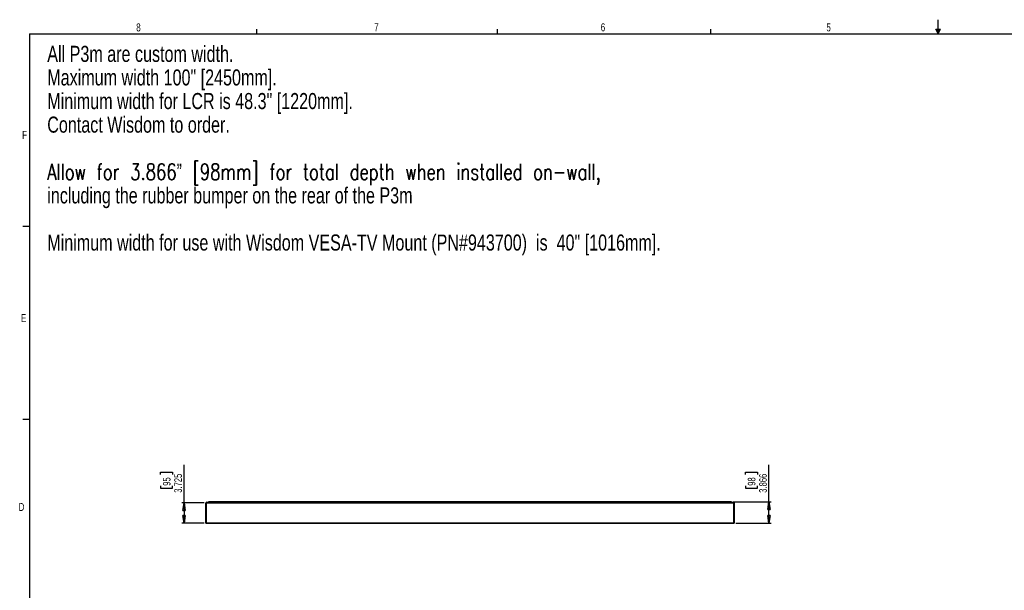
# Model space of a CAD drawing. Header units: inches. Extents: x 0.3 to 33.8, y 0.2 to 21.7.
# Tile 31 of 72: x 0.3 to 18.2, y 11.3 to 21.7. Entities that reach past the tile are written whole.
import ezdxf

# ---------------------------------------------------------------- set-up
doc = ezdxf.new("R2010")
doc.units = ezdxf.units.IN
doc.header["$MEASUREMENT"] = 0
doc.layers.add('BORDERS', color=7, linetype='Continuous')
doc.styles.add('SLDTEXTSTYLE0', font='TXT', dxfattribs={"width": 0.75})
doc.styles.add('SLDTEXTSTYLE1', font='TXT', dxfattribs={"width": 0.75, "bigfont": 'bigfont'})
doc.dimstyles.new('SLDDIMSTYLE1', dxfattribs={"dimtxt": 0.137795, "dimasz": 0.14, "dimexe": 0, "dimexo": 0.0625, "dimgap": 0.034449, "dimtad": 1, "dimdec": 3, "dimlfac": 10, "dimrnd": 1e-09, "dimzin": 12, "dimdsep": 46, "dimtxsty": 'SLDTEXTSTYLE0', "dimblk1": 'CLOSED', "dimblk2": 'CLOSED', "dimsah": 1, "dimcen": 0.09, "dimadec": 0, "dimazin": 3, "dimtfac": 1, "dimtdec": 3, "dimtofl": 0, "dimtmove": 0, "dimatfit": 3, "dimldrblk": 'CLOSED', "dimfxl": 0, "dimfrac": 2, "dimtolj": 1, "dimtzin": 12, "dimarcsym": 0})

# ---------------------------------------------------------------- blocks, each defined once
blk = doc.blocks.new('SW_NOTE_0')
at = {"layer": 'BORDERS', "color": 0, "char_height": 0.29167, "attachment_point": 1}
for s, insert, style in [('All P3m are custom width.', (0, 0.376), 'SLDTEXTSTYLE0'), ('Maximum width 100" [2450mm].', (0, -0.052), 'SLDTEXTSTYLE0'), ('Minimum width for LCR is 48.3" [1220mm].', (0, -0.481), 'SLDTEXTSTYLE0'), ('Contact Wisdom to order.', (0, -0.909), 'SLDTEXTSTYLE0'), ('Allow for 3.866” [98mm] for total depth when installed on-wall,', (0, -1.765), 'SLDTEXTSTYLE1'), ('including the rubber bumper on the rear of the P3m', (0, -2.194), 'SLDTEXTSTYLE0'), ('Minimum width for use with Wisdom VESA-TV Mount (PN#943700)  is  40" [1016mm].', (0, -3.05), 'SLDTEXTSTYLE0')]:
    blk.add_mtext(s, dxfattribs=dict(at, insert=insert, style=style))
blk = doc.blocks.new('_Closed')
at = {"color": 0, "linetype": 'ByBlock', "lineweight": -2}
for p, q in [((-1, 0.166667), (0, 0)), ((-1, 0.166667), (-1, -0.166667)), ((0, 0), (-1, -0.166667)), ((0, 0), (-1, 0))]:
    blk.add_line(p, q, dxfattribs=at)
blk = doc.blocks.new('_D_2')
at = {"layer": 'BORDERS'}
for p, q in [((13.527, 13.409), (13.527, 13.451)), ((13.527, 13.451), (13.746, 13.451)), ((13.746, 13.451), (13.746, 13.409)), ((13.952, 12.912), (13.952, 13.587)), ((13.527, 13.205), (13.527, 13.163)), ((13.527, 13.163), (13.746, 13.163)), ((13.746, 13.163), (13.746, 13.205)), ((13.308, 12.912), (13.991, 12.912)), ((13.952, 12.525), (13.952, 12.912)), ((13.351, 12.525), (13.991, 12.525))]:
    blk.add_line(p, q, dxfattribs=at)
at = {"layer": 'BORDERS', "xscale": 0.14, "yscale": 0.14}
for p, rotation in [((13.952, 12.912), 90.0000000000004), ((13.952, 12.525), 270.0000000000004)]:
    blk.add_blockref('_Closed', p, dxfattribs=dict(at, rotation=rotation))
at = {"layer": 'BORDERS', "char_height": 0.1378, "attachment_point": 1, "rotation": 90, "style": 'SLDTEXTSTYLE0'}
for s, insert in [('3.866', (13.774, 13.078)), ('98', (13.568, 13.205))]:
    blk.add_mtext(s, dxfattribs=dict(at, insert=insert))
blk = doc.blocks.new('_D_3')
at = {"layer": 'BORDERS'}
for p, q in [((2.903, 13.409), (2.903, 13.451)), ((2.903, 13.451), (3.122, 13.451)), ((3.122, 13.451), (3.122, 13.409)), ((3.328, 12.898), (3.328, 13.587)), ((2.903, 13.205), (2.903, 13.163)), ((2.903, 13.163), (3.122, 13.163)), ((3.122, 13.163), (3.122, 13.205)), ((3.693, 12.898), (3.289, 12.898)), ((3.328, 12.898), (3.328, 12.525)), ((3.693, 12.525), (3.289, 12.525))]:
    blk.add_line(p, q, dxfattribs=at)
at = {"layer": 'BORDERS', "xscale": 0.14, "yscale": 0.14}
for p, rotation in [((3.328, 12.898), 90.0000000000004), ((3.328, 12.525), 270.0000000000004)]:
    blk.add_blockref('_Closed', p, dxfattribs=dict(at, rotation=rotation))
at = {"layer": 'BORDERS', "char_height": 0.1378, "attachment_point": 1, "rotation": 90, "style": 'SLDTEXTSTYLE0'}
for s, insert in [('3.725', (3.151, 13.078)), ('95', (2.945, 13.205))]:
    blk.add_mtext(s, dxfattribs=dict(at, insert=insert))

msp = doc.modelspace()

# ---------------------------------------------------------------- linework, layer by layer
at = {"color": 7, "linetype": 'Continuous', "lineweight": 25}
for p, q in [((3.72206, 12.52611), (3.72206, 12.89661)), ((3.73143, 12.89661), (3.72206, 12.89661)), ((3.72306, 12.89761), (3.73143, 12.89761)), ((3.73143, 12.89661), (3.73143, 12.89761)), ((3.73143, 12.89761), (3.73206, 12.89761)), ((3.73143, 12.89661), (3.73143, 12.52611)), ((3.73206, 12.89661), (3.73143, 12.89661)), ((3.73206, 12.89761), (13.31206, 12.89761)), ((3.73206, 12.89661), (3.73206, 12.89761)), ((3.73206, 12.89761), (3.73206, 12.89661)), ((13.31206, 12.89661), (3.73206, 12.89661)), ((3.73206, 12.89661), (3.73206, 12.52611)), ((3.73206, 12.52611), (3.73206, 12.89661)), ((3.73644, 12.91171), (3.73767, 12.89761)), ((3.73973, 12.91043), (3.73905, 12.91229)), ((3.74812, 12.91229), (3.74744, 12.91043)), ((3.75133, 12.91043), (3.75065, 12.91229)), ((3.75904, 12.91043), (3.75972, 12.91229)), ((3.76225, 12.91229), (3.76293, 12.91043)), ((3.77064, 12.91043), (3.77132, 12.91229)), ((3.77393, 12.91171), (3.77269, 12.89761)), ((13.26906, 12.91318), (3.77506, 12.91318)), ((3.77506, 12.91318), (3.77506, 12.91171)), ((3.77506, 12.91171), (13.26906, 12.91171)), ((3.77506, 12.91171), (3.77506, 12.89761)), ((13.26906, 12.91318), (13.26906, 12.91171)), ((13.26906, 12.91171), (13.26906, 12.89761)), ((13.27019, 12.91171), (13.27142, 12.89761)), ((13.27348, 12.91043), (13.2728, 12.91229)), ((13.28187, 12.91229), (13.28119, 12.91043)), ((13.28508, 12.91043), (13.2844, 12.91229)), ((13.29279, 12.91043), (13.29347, 12.91229)), ((13.296, 12.91229), (13.29668, 12.91043)), ((13.30439, 12.91043), (13.30507, 12.91229)), ((13.30768, 12.91171), (13.30644, 12.89761)), ((13.31206, 12.89761), (13.31206, 12.89661)), ((13.31206, 12.89661), (13.31206, 12.89761)), ((13.31206, 12.89761), (13.31268, 12.89761)), ((13.31206, 12.89661), (13.31206, 12.52611)), ((13.31268, 12.89661), (13.31206, 12.89661)), ((13.31206, 12.89661), (13.31206, 12.52611)), ((13.31268, 12.89661), (13.31268, 12.89761)), ((13.31268, 12.89761), (13.32106, 12.89761)), ((13.31268, 12.52611), (13.31268, 12.89661)), ((13.32206, 12.89661), (13.31268, 12.89661)), ((13.32206, 12.89661), (13.32206, 12.52611)), ((3.72206, 12.52611), (3.73143, 12.52611)), ((3.73143, 12.52511), (3.72306, 12.52511)), ((3.73143, 12.52611), (3.73206, 12.52611)), ((3.73143, 12.52511), (3.73143, 12.52611)), ((3.73206, 12.52511), (3.73143, 12.52511)), ((3.73206, 12.52611), (13.31206, 12.52611)), ((3.73206, 12.52511), (3.73206, 12.52611)), ((3.73206, 12.52611), (3.73206, 12.52511)), ((13.31206, 12.52511), (3.73206, 12.52511)), ((13.31206, 12.52611), (13.31206, 12.52511)), ((13.31206, 12.52611), (13.31268, 12.52611)), ((13.31206, 12.52511), (13.31206, 12.52611)), ((13.31268, 12.52511), (13.31206, 12.52511)), ((13.31268, 12.52611), (13.32206, 12.52611)), ((13.31268, 12.52511), (13.31268, 12.52611)), ((13.32106, 12.52511), (13.31268, 12.52511))]:
    msp.add_line(p, q, dxfattribs=at)
for centre, radius, start, end in [((3.72306, 12.89661), 0.001, 90, 180), ((3.73778, 12.91183), 0.00135, 20, 185), ((3.74358, 12.91183), 0.0041, 200, 340), ((3.74938, 12.91183), 0.00135, 20, 160), ((3.75518, 12.91183), 0.0041, 200, 340), ((3.76098, 12.91183), 0.00135, 20, 160), ((3.76678, 12.91183), 0.0041, 200, 340), ((3.77258, 12.91183), 0.00135, 355, 160), ((13.27153, 12.91183), 0.00135, 20, 185), ((13.27733, 12.91183), 0.0041, 200, 340), ((13.28313, 12.91183), 0.00135, 20, 160), ((13.28893, 12.91183), 0.0041, 200, 340), ((13.29473, 12.91183), 0.00135, 20, 160), ((13.30053, 12.91183), 0.0041, 200, 340), ((13.30633, 12.91183), 0.00135, 355, 160), ((13.32106, 12.89661), 0.001, 0, 90), ((3.72306, 12.52611), 0.001, 180, 270), ((13.32106, 12.52611), 0.001, 270, 0)]:
    msp.add_arc(centre, radius, start, end, dxfattribs=at)
at = {"layer": 'BORDERS', "color": 250}
msp.add_line((17.02288, 21.4106), (17.02288, 21.66832), dxfattribs=at)
at = {"layer": 'BORDERS'}
for p, q in [((4.64788, 21.4106), (4.64788, 21.4954)), ((9.02288, 21.4106), (9.02288, 21.4954)), ((12.89788, 21.4106), (12.89788, 21.4954)), ((16.9809, 21.49622), (17.067, 21.49622)), ((17.02288, 21.4106), (16.9809, 21.49622)), ((17.02288, 21.4106), (16.98907, 21.49622)), ((17.02288, 21.4106), (17.00855, 21.49622)), ((17.02288, 21.4106), (17.03583, 21.49622)), ((17.02288, 21.4106), (17.04596, 21.49622)), ((17.02288, 21.4106), (17.067, 21.49622)), ((0.52288, 17.9106), (0.39788, 17.9106)), ((0.52288, 14.4106), (0.39788, 14.4106))]:
    msp.add_line(p, q, dxfattribs=at)
at = {"layer": 'BORDERS', "lineweight": 25}
for q in [(0.52288, 0.4106), (33.52288, 21.4106)]:
    msp.add_line((0.52288, 21.4106), q, dxfattribs=at)

# ---------------------------------------------------------------- block references
at = {"layer": 'BORDERS'}
msp.add_blockref('SW_NOTE_0', (0.84457, 20.81786), dxfattribs=at)

# ---------------------------------------------------------------- texts
at = {"layer": 'BORDERS', "color": 7, "char_height": 0.14583, "attachment_point": 1, "style": 'SLDTEXTSTYLE0'}
for s, insert in [('8', (2.46034, 21.60153)), ('7', (6.78221, 21.60524)), ('6', (10.89654, 21.60339)), ('5', (14.99474, 21.60187)), ('F', (0.38867, 19.65016)), ('E', (0.366, 16.32211)), ('D', (0.32371, 12.89318))]:
    msp.add_mtext(s, dxfattribs=dict(at, insert=insert))

# ---------------------------------------------------------------- dimensions: what is measured, and where the dimension line sits
at = {"layer": 'BORDERS'}
for base, p1, p2, picture, middle in [((3.32836, 12.52511), (3.73206, 12.89761), (3.73206, 12.52511), '_D_3', (3.32836, 13.30688)), ((13.95198, 12.91171), (13.31206, 12.52511), (13.26906, 12.91171), '_D_2', (13.95198, 13.30688))]:
    dim = msp.add_linear_dim(base=base, p1=p1, p2=p2, angle=90, dimstyle='SLDDIMSTYLE1', dxfattribs=at)
    dim.commit()
    dim.dimension.update_dxf_attribs({"geometry": picture, "text_midpoint": middle, "dimtype": 160})

doc.saveas('drawing.dxf')
